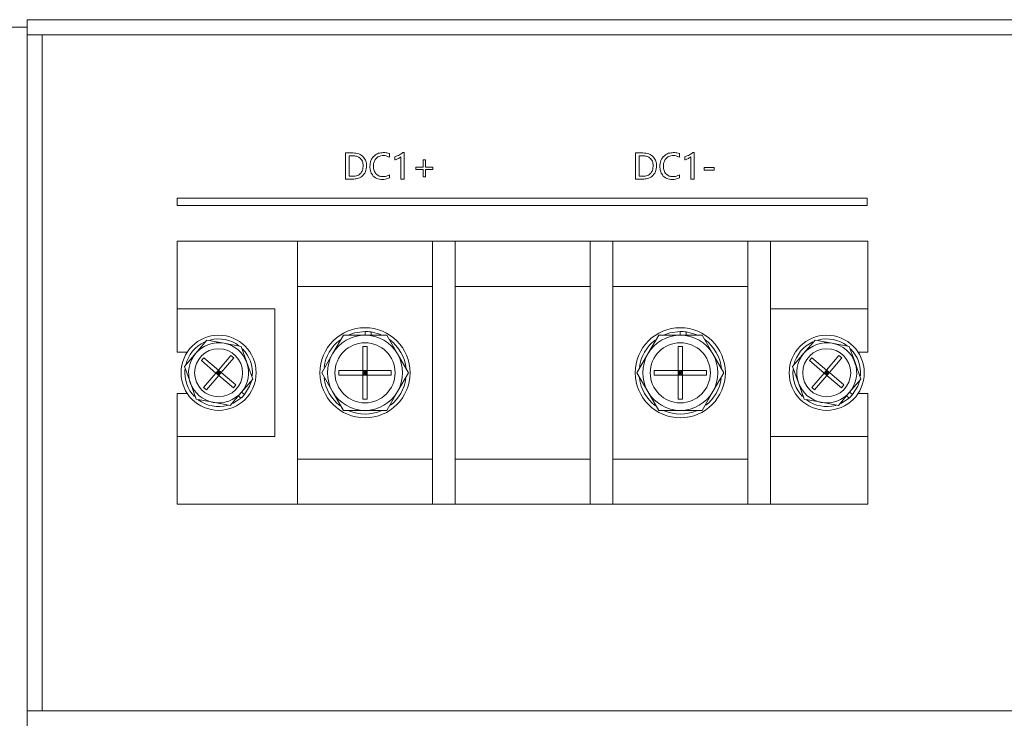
# Model space of a CAD drawing. Header units: millimetres. Extents: x 3082 to 3675, y 388 to 1418.
# Tile 5 of 22: x 3153 to 3284, y 571 to 664. Entities that reach past the tile are written whole.
import ezdxf

# ---------------------------------------------------------------- set-up
doc = ezdxf.new("R2010")
doc.units = ezdxf.units.MM
doc.header["$PDSIZE"] = -1
doc.dimstyles.new('ISO-25', dxfattribs={"dimtxt": 2.5, "dimasz": 2.5, "dimexe": 1.25, "dimexo": 0.625, "dimtad": 1, "dimtxsty": 'Standard', "dimcen": 2.5, "dimadec": 0, "dimazin": 0, "dimtfac": 1, "dimtmove": 0, "dimatfit": 3, "dimfxl": 0, "dimarcsym": 0})

# ---------------------------------------------------------------- blocks, each defined once
blk = doc.blocks.new('*D88')
at = {"color": 4, "linetype": 'ByBlock', "lineweight": -2, "transparency": 16777216}
for p, q in [((3148.94, 663.88), (3090.36, 663.88)), ((3095.36, 643.88), (3095.36, 600.72)), ((3095.36, 500.88), (3095.36, 544.05)), ((3148.94, 480.88), (3090.36, 480.88))]:
    blk.add_line(p, q, dxfattribs=at)
at = {"color": 4, "linetype": 'ByBlock', "transparency": 16777216}
for points in [[(3092.03, 643.88), (3098.69, 643.88), (3095.36, 663.88)], [(3092.03, 500.88), (3098.69, 500.88), (3095.36, 480.88)]]:
    blk.add_solid(points, dxfattribs=at)
at = {"layer": 'Defpoints', "color": 0, "linetype": 'ByBlock', "transparency": 16777216}
for p in [(3153.94, 663.88), (3095.36, 480.88), (3153.94, 480.88)]:
    blk.add_point(p, dxfattribs=at)
at = {"color": 4, "linetype": 'ByBlock', "lineweight": 5, "transparency": 16777216, "insert": (3095.36, 572.38), "char_height": 20, "attachment_point": 5, "rotation": 90}
blk.add_mtext('183', dxfattribs=at)

msp = doc.modelspace()

# ---------------------------------------------------------------- linework, layer by layer
at = {"color": 0, "linetype": 'ByBlock', "lineweight": 5}
for p, q in [((3153.94, 661.88), (3153.94, 663.88)), ((3153.94, 663.88), (3593.94, 663.88)), ((3151.94, 662.88), (3153.94, 662.88)), ((3153.94, 661.88), (3153.94, 571.88)), ((3153.94, 661.88), (3155.94, 661.88)), ((3155.94, 661.88), (3155.94, 571.88)), ((3591.94, 661.88), (3155.94, 661.88)), ((3196.34, 642.65), (3196.34, 646.15)), ((3196.34, 646.15), (3197.33, 646.15)), ((3196.81, 645.77), (3196.81, 643.04)), ((3197.33, 645.77), (3196.81, 645.77)), ((3202.19, 646.05), (3202.19, 645.59)), ((3202.92, 645.21), (3202.92, 645.64)), ((3203.73, 642.65), (3203.73, 645.62)), ((3203.99, 646.19), (3204.15, 646.19)), ((3204.15, 646.19), (3204.15, 642.65)), ((3234.97, 642.65), (3234.97, 646.15)), ((3234.97, 646.15), (3235.96, 646.15)), ((3235.44, 645.77), (3235.44, 643.04)), ((3235.96, 645.77), (3235.44, 645.77)), ((3240.82, 646.05), (3240.82, 645.59)), ((3241.54, 645.21), (3241.54, 645.64)), ((3242.35, 642.65), (3242.35, 645.62)), ((3242.62, 646.19), (3242.78, 646.19)), ((3242.78, 646.19), (3242.78, 642.65)), ((3205.69, 644.27), (3206.67, 644.27)), ((3205.69, 643.93), (3205.69, 644.27)), ((3206.67, 644.27), (3206.67, 645.25)), ((3206.67, 645.25), (3207.01, 645.25)), ((3207.01, 645.25), (3207.01, 644.27)), ((3207.01, 644.27), (3207.99, 644.27)), ((3207.99, 644.27), (3207.99, 643.93)), ((3244.1, 643.85), (3244.1, 644.19)), ((3244.1, 644.19), (3245.43, 644.19)), ((3245.43, 644.19), (3245.43, 643.85)), ((3196.81, 643.04), (3197.31, 643.04)), ((3202.19, 643.22), (3202.19, 642.83)), ((3206.67, 643.93), (3205.69, 643.93)), ((3206.67, 642.95), (3206.67, 643.93)), ((3207.01, 642.95), (3206.67, 642.95)), ((3207.99, 643.93), (3207.01, 643.93)), ((3207.01, 643.93), (3207.01, 642.95)), ((3235.44, 643.04), (3235.94, 643.04)), ((3240.82, 643.22), (3240.82, 642.83)), ((3245.43, 643.85), (3244.1, 643.85)), ((3197.29, 642.65), (3196.34, 642.65)), ((3204.15, 642.65), (3203.73, 642.65)), ((3235.92, 642.65), (3234.97, 642.65)), ((3242.78, 642.65), (3242.35, 642.65)), ((3265.82, 640.14), (3173.94, 640.14)), ((3173.94, 640.14), (3173.94, 639.14)), ((3265.82, 639.14), (3265.82, 640.14)), ((3173.94, 639.14), (3265.82, 639.14)), ((3173.94, 625.38), (3173.94, 634.38)), ((3173.94, 634.38), (3189.94, 634.38)), ((3189.94, 634.38), (3207.94, 634.38)), ((3189.94, 634.38), (3189.94, 599.38)), ((3207.94, 634.38), (3210.94, 634.38)), ((3207.94, 634.38), (3207.94, 599.38)), ((3210.94, 634.38), (3228.94, 634.38)), ((3210.94, 634.38), (3210.94, 599.38)), ((3228.94, 634.38), (3231.94, 634.38)), ((3228.94, 634.38), (3228.94, 599.38)), ((3231.94, 634.38), (3231.94, 599.38)), ((3231.94, 634.38), (3249.94, 634.38)), ((3249.94, 634.38), (3249.94, 599.38)), ((3249.94, 634.38), (3252.94, 634.38)), ((3265.94, 634.38), (3249.94, 634.38)), ((3252.94, 634.38), (3252.94, 599.38)), ((3265.94, 634.38), (3265.94, 625.38)), ((3207.94, 628.38), (3189.94, 628.38)), ((3228.94, 628.38), (3210.94, 628.38)), ((3249.94, 628.38), (3231.94, 628.38)), ((3186.94, 625.38), (3173.94, 625.38)), ((3173.94, 619.63), (3173.94, 625.38)), ((3186.94, 625.38), (3186.94, 608.38)), ((3265.94, 625.38), (3252.94, 625.38)), ((3252.94, 608.38), (3252.94, 625.38)), ((3265.94, 625.38), (3265.94, 619.63)), ((3194.61, 619.38), (3196.06, 621.88)), ((3196.06, 621.88), (3198.94, 621.88)), ((3198.94, 621.88), (3198.94, 622.38)), ((3198.94, 621.88), (3201.83, 621.88)), ((3199.74, 622.32), (3199.74, 621.88)), ((3201.04, 621.97), (3199.74, 622.32)), ((3201.83, 621.88), (3203.27, 619.38)), ((3236.61, 619.38), (3238.06, 621.88)), ((3238.06, 621.88), (3240.94, 621.88)), ((3240.94, 621.88), (3240.94, 622.38)), ((3240.94, 621.88), (3243.83, 621.88)), ((3241.74, 622.32), (3241.74, 621.88)), ((3243.04, 621.97), (3241.74, 622.32)), ((3243.83, 621.88), (3245.27, 619.38)), ((3176.4, 619.47), (3177.89, 621.23)), ((3177.89, 621.23), (3180.16, 620.82)), ((3180.16, 620.82), (3182.44, 620.4)), ((3182.44, 620.4), (3183.21, 618.23)), ((3198.64, 620.38), (3199.24, 620.38)), ((3198.64, 617.18), (3198.64, 620.38)), ((3199.24, 620.38), (3199.24, 617.18)), ((3240.64, 620.38), (3241.24, 620.38)), ((3240.64, 617.18), (3240.64, 620.38)), ((3241.24, 620.38), (3241.24, 617.18)), ((3257.4, 619.47), (3258.89, 621.23)), ((3258.89, 621.23), (3261.16, 620.82)), ((3261.16, 620.82), (3263.44, 620.4)), ((3263.44, 620.4), (3264.21, 618.23)), ((3175.27, 619.63), (3173.94, 619.63)), ((3174.9, 617.71), (3176.4, 619.47)), ((3179.41, 617.24), (3181.07, 619.18)), ((3181.07, 619.18), (3181.45, 618.85)), ((3193.17, 616.88), (3194.61, 619.38)), ((3203.27, 619.38), (3204.72, 616.88)), ((3235.17, 616.88), (3236.61, 619.38)), ((3245.27, 619.38), (3246.72, 616.88)), ((3255.9, 617.71), (3257.4, 619.47)), ((3260.41, 617.24), (3262.07, 619.18)), ((3262.07, 619.18), (3262.45, 618.85)), ((3265.94, 619.63), (3264.62, 619.63)), ((3177.15, 618.51), (3177.47, 618.89)), ((3179.09, 616.85), (3177.15, 618.51)), ((3177.47, 618.89), (3179.41, 617.24)), ((3181.45, 618.85), (3179.8, 616.91)), ((3183.21, 618.23), (3183.99, 616.05)), ((3258.15, 618.51), (3258.47, 618.89)), ((3260.09, 616.85), (3258.15, 618.51)), ((3258.47, 618.89), (3260.41, 617.24)), ((3262.45, 618.85), (3260.8, 616.91)), ((3264.21, 618.23), (3264.99, 616.05)), ((3175.68, 615.54), (3174.9, 617.71)), ((3177.44, 614.91), (3179.09, 616.85)), ((3179.47, 616.53), (3177.82, 614.59)), ((3179.41, 617.24), (3179.09, 616.85)), ((3179.44, 616.88), (3179.09, 616.85)), ((3179.09, 616.85), (3179.47, 616.53)), ((3179.44, 616.88), (3179.25, 617.04)), ((3179.44, 616.88), (3179.28, 616.69)), ((3179.8, 616.91), (3179.41, 617.24)), ((3179.44, 616.88), (3179.41, 617.24)), ((3179.61, 617.07), (3179.44, 616.88)), ((3179.44, 616.88), (3179.8, 616.91)), ((3179.47, 616.53), (3179.44, 616.88)), ((3179.63, 616.72), (3179.44, 616.88)), ((3179.47, 616.53), (3179.8, 616.91)), ((3181.41, 614.88), (3179.47, 616.53)), ((3179.8, 616.91), (3181.74, 615.26)), ((3194.61, 614.38), (3193.17, 616.88)), ((3195.44, 616.58), (3195.44, 617.18)), ((3195.44, 617.18), (3198.64, 617.18)), ((3198.64, 616.58), (3195.44, 616.58)), ((3198.64, 617.18), (3198.64, 616.58)), ((3199.24, 617.18), (3198.64, 617.18)), ((3198.94, 616.88), (3198.64, 617.18)), ((3198.64, 616.88), (3198.94, 616.88)), ((3198.94, 616.88), (3198.64, 616.58)), ((3198.64, 613.38), (3198.64, 616.58)), ((3198.64, 616.58), (3199.24, 616.58)), ((3199.24, 617.18), (3198.94, 616.88)), ((3198.94, 617.18), (3198.94, 616.88)), ((3198.94, 616.88), (3198.94, 616.58)), ((3198.94, 616.88), (3199.24, 616.58)), ((3198.94, 616.88), (3199.24, 616.88)), ((3199.24, 617.18), (3202.44, 617.18)), ((3199.24, 616.58), (3199.24, 617.18)), ((3199.24, 616.58), (3199.24, 613.38)), ((3202.44, 616.58), (3199.24, 616.58)), ((3202.44, 617.18), (3202.44, 616.58)), ((3204.72, 616.88), (3203.27, 614.38)), ((3236.61, 614.38), (3235.17, 616.88)), ((3237.44, 616.58), (3237.44, 617.18)), ((3237.44, 617.18), (3240.64, 617.18)), ((3240.64, 616.58), (3237.44, 616.58)), ((3240.64, 617.18), (3240.64, 616.58)), ((3241.24, 617.18), (3240.64, 617.18)), ((3240.94, 616.88), (3240.64, 617.18)), ((3240.94, 616.88), (3240.64, 616.58)), ((3240.64, 616.88), (3240.94, 616.88)), ((3240.64, 616.58), (3241.24, 616.58)), ((3240.64, 613.38), (3240.64, 616.58)), ((3241.24, 617.18), (3240.94, 616.88)), ((3240.94, 617.18), (3240.94, 616.88)), ((3240.94, 616.88), (3241.24, 616.88)), ((3240.94, 616.88), (3240.94, 616.58)), ((3240.94, 616.88), (3241.24, 616.58)), ((3241.24, 616.58), (3241.24, 617.18)), ((3241.24, 617.18), (3244.44, 617.18)), ((3244.44, 616.58), (3241.24, 616.58)), ((3241.24, 616.58), (3241.24, 613.38)), ((3244.44, 617.18), (3244.44, 616.58)), ((3246.72, 616.88), (3245.27, 614.38)), ((3256.68, 615.54), (3255.9, 617.71)), ((3258.44, 614.91), (3260.09, 616.85)), ((3260.47, 616.53), (3258.82, 614.59)), ((3260.41, 617.24), (3260.09, 616.85)), ((3260.44, 616.88), (3260.09, 616.85)), ((3260.09, 616.85), (3260.47, 616.53)), ((3260.44, 616.88), (3260.25, 617.04)), ((3260.44, 616.88), (3260.28, 616.69)), ((3260.8, 616.91), (3260.41, 617.24)), ((3260.44, 616.88), (3260.41, 617.24)), ((3260.61, 617.07), (3260.44, 616.88)), ((3260.44, 616.88), (3260.8, 616.91)), ((3260.47, 616.53), (3260.44, 616.88)), ((3260.63, 616.72), (3260.44, 616.88)), ((3260.47, 616.53), (3260.8, 616.91)), ((3262.41, 614.88), (3260.47, 616.53)), ((3260.8, 616.91), (3262.74, 615.26)), ((3176.45, 613.36), (3175.68, 615.54)), ((3181.74, 615.26), (3181.41, 614.88)), ((3183.99, 616.05), (3182.49, 614.29)), ((3257.45, 613.36), (3256.68, 615.54)), ((3262.74, 615.26), (3262.41, 614.88)), ((3264.99, 616.05), (3263.49, 614.29)), ((3173.94, 614.13), (3175.27, 614.13)), ((3173.94, 608.38), (3173.94, 614.13)), ((3177.82, 614.59), (3177.44, 614.91)), ((3182.49, 614.29), (3180.99, 612.53)), ((3182.49, 614.29), (3182.87, 613.97)), ((3196.06, 611.88), (3194.61, 614.38)), ((3203.27, 614.38), (3201.83, 611.88)), ((3238.06, 611.88), (3236.61, 614.38)), ((3245.27, 614.38), (3243.83, 611.88)), ((3258.82, 614.59), (3258.44, 614.91)), ((3263.49, 614.29), (3261.99, 612.53)), ((3263.49, 614.29), (3263.87, 613.97)), ((3264.62, 614.13), (3265.94, 614.13)), ((3265.94, 614.13), (3265.94, 608.38)), ((3178.72, 612.95), (3176.45, 613.36)), ((3180.99, 612.53), (3178.72, 612.95)), ((3181.32, 612.79), (3182.41, 613.5)), ((3182.41, 613.5), (3182.07, 613.8)), ((3199.24, 613.38), (3198.64, 613.38)), ((3241.24, 613.38), (3240.64, 613.38)), ((3259.72, 612.95), (3257.45, 613.36)), ((3261.99, 612.53), (3259.72, 612.95)), ((3262.32, 612.79), (3263.41, 613.5)), ((3263.41, 613.5), (3263.07, 613.8)), ((3198.94, 611.88), (3196.06, 611.88)), ((3201.83, 611.88), (3198.94, 611.88)), ((3240.94, 611.88), (3238.06, 611.88)), ((3243.83, 611.88), (3240.94, 611.88)), ((3173.94, 599.38), (3173.94, 608.38)), ((3173.94, 608.38), (3186.94, 608.38)), ((3252.94, 608.38), (3265.94, 608.38)), ((3265.94, 608.38), (3265.94, 599.38)), ((3189.94, 605.38), (3207.94, 605.38)), ((3210.94, 605.38), (3228.94, 605.38)), ((3231.94, 605.38), (3249.94, 605.38)), ((3173.94, 599.38), (3189.94, 599.38)), ((3207.94, 599.38), (3189.94, 599.38)), ((3207.94, 599.38), (3210.94, 599.38)), ((3228.94, 599.38), (3210.94, 599.38)), ((3228.94, 599.38), (3231.94, 599.38)), ((3249.94, 599.38), (3231.94, 599.38)), ((3249.94, 599.38), (3252.94, 599.38)), ((3265.94, 599.38), (3249.94, 599.38)), ((3153.94, 569.88), (3153.94, 571.88)), ((3153.94, 571.88), (3155.94, 571.88)), ((3155.94, 571.88), (3591.94, 571.88))]:
    msp.add_line(p, q, dxfattribs=at)
at = {"color": 0, "linetype": 'ByBlock', "lineweight": 5, "flags": 128}
for points in [[(3198.94, 622.38), (3197.55, 622.2), (3196.69, 621.9)], [(3240.94, 622.38), (3239.55, 622.2), (3238.69, 621.9)], [(3182.87, 613.97), (3183.57, 615.08), (3183.81, 615.78)], [(3263.87, 613.97), (3264.57, 615.08), (3264.81, 615.78)]]:
    msp.add_lwpolyline(points, dxfattribs=at)
at = {"color": 0, "linetype": 'ByBlock', "lineweight": 5}
for centre, radius in [((3179.44, 616.88), 5), ((3198.94, 616.88), 6), ((3240.94, 616.88), 6), ((3260.44, 616.88), 5), ((3198.94, 616.88), 4), ((3240.94, 616.88), 4), ((3179.44, 616.88), 3.2), ((3260.44, 616.88), 3.2)]:
    msp.add_circle(centre, radius, dxfattribs=at)
for centre, radius, start, end in [((3198.94, 616.88), 5, 90, 150), ((3198.94, 616.88), 5.5, 81.6364, 90), ((3198.94, 616.88), 5, 30, 90), ((3240.94, 616.88), 5, 90, 150), ((3240.94, 616.88), 5.5, 81.6364, 90), ((3240.94, 616.88), 5, 30, 90), ((3179.44, 616.88), 4.5, 114.1354, 166.7207), ((3179.44, 616.88), 4, 79.6256, 139.6256), ((3179.44, 616.88), 4.5, 52.9311, 104.8762), ((3179.44, 616.88), 4, 19.6256, 79.6256), ((3198.94, 616.88), 5.5, 127.7815, 171.9662), ((3198.94, 616.88), 5.5, 5.4088, 53.7322), ((3240.94, 616.88), 5.5, 127.7815, 171.9662), ((3240.94, 616.88), 5.5, 5.4088, 53.7322), ((3260.44, 616.88), 4.5, 114.1354, 166.7207), ((3260.44, 616.88), 4, 79.6256, 139.6256), ((3260.44, 616.88), 4.5, 52.9311, 104.8762), ((3260.44, 616.88), 4, 19.6256, 79.6256), ((3179.44, 616.88), 4, 139.6256, 199.6256), ((3179.44, 616.88), 4.5, 354.7068, 44.9429), ((3198.94, 616.88), 5, 150, 210), ((3198.94, 616.88), 5, 330, 30), ((3240.94, 616.88), 5, 150, 210), ((3240.94, 616.88), 5, 330, 30), ((3260.44, 616.88), 4, 139.6256, 199.6256), ((3260.44, 616.88), 4.5, 354.7068, 44.9429), ((3179.44, 616.88), 4, 319.6256, 19.6256), ((3260.44, 616.88), 4, 319.6256, 19.6256), ((3179.44, 616.88), 4.5, 174.5737, 224.5311), ((3260.44, 616.88), 4.5, 174.5737, 224.5311), ((3179.44, 616.88), 4, 199.6256, 259.6256), ((3198.94, 616.88), 5.5, 187.3618, 232.8634), ((3198.94, 616.88), 5.5, 308.0707, 352.0408), ((3240.94, 616.88), 5.5, 187.3618, 232.8634), ((3240.94, 616.88), 5.5, 308.0707, 352.0408), ((3260.44, 616.88), 4, 199.6256, 259.6256), ((3179.44, 616.88), 4, 259.6256, 319.6256), ((3179.44, 616.88), 4.5, 311.3205, 319.6256), ((3198.94, 616.88), 5, 210, 270), ((3198.94, 616.88), 5, 270, 330), ((3240.94, 616.88), 5, 210, 270), ((3240.94, 616.88), 5, 270, 330), ((3260.44, 616.88), 4, 259.6256, 319.6256), ((3260.44, 616.88), 4.5, 311.3205, 319.6256), ((3179.44, 616.88), 4.5, 233.0519, 285.5047), ((3260.44, 616.88), 4.5, 233.0519, 285.5047), ((3198.94, 616.88), 5.5, 246.7867, 293.2921), ((3240.94, 616.88), 5.5, 246.7867, 293.2921)]:
    msp.add_arc(centre, radius, start, end, dxfattribs=at)
for points, knots in [([(3197.33, 646.15), (3197.59, 646.13), (3198.12, 646.08), (3198.75, 645.65), (3199.11, 645.07), (3199.14, 644.65), (3199.16, 644.44)], [0, 0, 0, 0, 0.280215, 0.559722, 0.779569, 1, 1, 1, 1]), ([(3198.69, 644.43), (3198.68, 644.64), (3198.65, 645.05), (3198.28, 645.51), (3197.8, 645.74), (3197.49, 645.76), (3197.33, 645.77)], [0, 0, 0, 0, 0.280461, 0.558638, 0.779033, 1, 1, 1, 1]), ([(3199.59, 644.33), (3199.61, 644.61), (3199.65, 645.15), (3200.12, 645.78), (3200.73, 646.14), (3201.15, 646.18), (3201.37, 646.19)], [0, 0, 0, 0, 0.280178, 0.559371, 0.779493, 1, 1, 1, 1]), ([(3201.37, 645.81), (3201.16, 645.79), (3200.75, 645.74), (3200.3, 645.34), (3200.08, 644.85), (3200.06, 644.53), (3200.06, 644.36)], [0, 0, 0, 0, 0.279548, 0.558664, 0.779036, 1, 1, 1, 1]), ([(3201.37, 646.19), (3201.52, 646.19), (3201.81, 646.18), (3202.07, 646.09), (3202.19, 646.05)], [0, 0, 0, 0, 0.560216, 1, 1, 1, 1]), ([(3202.19, 645.59), (3202.04, 645.66), (3201.79, 645.79), (3201.5, 645.8), (3201.37, 645.81)], [0, 0, 0, 0, 0.559562, 1, 1, 1, 1]), ([(3202.92, 645.64), (3203.13, 645.72), (3203.51, 645.85), (3203.84, 646.09), (3203.99, 646.19)], [0, 0, 0, 0, 0.559944, 1, 1, 1, 1]), ([(3203.73, 645.62), (3203.59, 645.52), (3203.34, 645.35), (3203.04, 645.25), (3202.92, 645.21)], [0, 0, 0, 0, 0.559487, 1, 1, 1, 1]), ([(3235.96, 646.15), (3236.22, 646.13), (3236.75, 646.08), (3237.37, 645.65), (3237.74, 645.07), (3237.77, 644.65), (3237.79, 644.44)], [0, 0, 0, 0, 0.28022, 0.559721, 0.779569, 1, 1, 1, 1]), ([(3237.32, 644.43), (3237.3, 644.64), (3237.28, 645.05), (3236.91, 645.51), (3236.43, 645.74), (3236.12, 645.76), (3235.96, 645.77)], [0, 0, 0, 0, 0.280459, 0.558639, 0.779033, 1, 1, 1, 1]), ([(3238.21, 644.33), (3238.24, 644.61), (3238.28, 645.15), (3238.75, 645.78), (3239.36, 646.14), (3239.78, 646.18), (3239.99, 646.19)], [0, 0, 0, 0, 0.280179, 0.55937, 0.779498, 1, 1, 1, 1]), ([(3240, 645.81), (3239.79, 645.79), (3239.38, 645.74), (3238.93, 645.34), (3238.71, 644.85), (3238.69, 644.53), (3238.68, 644.36)], [0, 0, 0, 0, 0.279548, 0.558664, 0.779036, 1, 1, 1, 1]), ([(3239.99, 646.19), (3240.15, 646.19), (3240.43, 646.18), (3240.7, 646.09), (3240.82, 646.05)], [0, 0, 0, 0, 0.560233, 1, 1, 1, 1]), ([(3240.82, 645.59), (3240.67, 645.66), (3240.41, 645.79), (3240.13, 645.8), (3240, 645.81)], [0, 0, 0, 0, 0.559562, 1, 1, 1, 1]), ([(3241.54, 645.64), (3241.76, 645.72), (3242.14, 645.85), (3242.47, 646.09), (3242.62, 646.19)], [0, 0, 0, 0, 0.559949, 1, 1, 1, 1]), ([(3242.35, 645.62), (3242.21, 645.52), (3241.96, 645.35), (3241.67, 645.25), (3241.54, 645.21)], [0, 0, 0, 0, 0.559487, 1, 1, 1, 1]), ([(3199.16, 644.44), (3199.13, 644.17), (3199.08, 643.62), (3198.57, 643.02), (3197.94, 642.69), (3197.51, 642.67), (3197.29, 642.65)], [0, 0, 0, 0, 0.279885, 0.558932, 0.779232, 1, 1, 1, 1]), ([(3197.31, 643.04), (3197.52, 643.05), (3197.94, 643.08), (3198.43, 643.45), (3198.66, 643.94), (3198.68, 644.27), (3198.69, 644.43)], [0, 0, 0, 0, 0.280352, 0.558961, 0.779087, 1, 1, 1, 1]), ([(3201.23, 642.61), (3200.97, 642.63), (3200.47, 642.68), (3199.91, 643.15), (3199.62, 643.74), (3199.6, 644.14), (3199.59, 644.33)], [0, 0, 0, 0, 0.2798903, 0.55882, 0.7791279, 1, 1, 1, 1]), ([(3200.06, 644.36), (3200.07, 644.17), (3200.1, 643.78), (3200.4, 643.31), (3200.83, 643.03), (3201.14, 643), (3201.29, 642.99)], [0, 0, 0, 0, 0.280537, 0.559693, 0.779607, 1, 1, 1, 1]), ([(3237.79, 644.44), (3237.76, 644.17), (3237.71, 643.62), (3237.2, 643.02), (3236.56, 642.69), (3236.14, 642.67), (3235.92, 642.65)], [0, 0, 0, 0, 0.2798855, 0.558936, 0.7792322, 1, 1, 1, 1]), ([(3235.94, 643.04), (3236.15, 643.05), (3236.57, 643.08), (3237.06, 643.45), (3237.29, 643.94), (3237.31, 644.27), (3237.32, 644.43)], [0, 0, 0, 0, 0.280359, 0.558961, 0.779087, 1, 1, 1, 1]), ([(3239.85, 642.61), (3239.6, 642.63), (3239.1, 642.68), (3238.54, 643.15), (3238.25, 643.74), (3238.23, 644.14), (3238.21, 644.33)], [0, 0, 0, 0, 0.279886, 0.558817, 0.779128, 1, 1, 1, 1]), ([(3238.68, 644.36), (3238.7, 644.17), (3238.72, 643.78), (3239.03, 643.31), (3239.46, 643.03), (3239.77, 643), (3239.92, 642.99)], [0, 0, 0, 0, 0.280536, 0.559695, 0.779601, 1, 1, 1, 1]), ([(3202.19, 642.83), (3202.02, 642.76), (3201.71, 642.62), (3201.37, 642.61), (3201.23, 642.61)], [0, 0, 0, 0, 0.559107, 1, 1, 1, 1]), ([(3201.29, 642.99), (3201.47, 643), (3201.78, 643.02), (3202.07, 643.16), (3202.19, 643.22)], [0, 0, 0, 0, 0.56, 1, 1, 1, 1]), ([(3240.82, 642.83), (3240.65, 642.76), (3240.34, 642.62), (3240, 642.61), (3239.85, 642.61)], [0, 0, 0, 0, 0.559107, 1, 1, 1, 1]), ([(3239.92, 642.99), (3240.1, 643), (3240.41, 643.02), (3240.69, 643.16), (3240.82, 643.22)], [0, 0, 0, 0, 0.559993, 1, 1, 1, 1])]:
    msp.add_open_spline(points, degree=3, knots=knots, dxfattribs=at)

# ---------------------------------------------------------------- dimensions: what is measured, and where the dimension line sits
dim = msp.add_linear_dim(base=(3095.36, 480.88), p1=(3153.94, 663.88), p2=(3153.94, 480.88), angle=90, dimstyle='ISO-25', override={"dimtxt": 20, "dimasz": 20, "dimexe": 5, "dimexo": 5, "dimgap": 5, "dimtad": 0, "dimdec": 1, "dimdsep": 46, "dimclrd": 4, "dimclre": 4, "dimclrt": 4, "dimadec": 2, "dimazin": 2, "dimtdec": 1, "dimtzin": 0}, dxfattribs=at)
dim.commit()
dim.dimension.update_dxf_attribs({"geometry": '*D88', "text_midpoint": (3095.36, 572.38)})

doc.saveas('drawing.dxf')
